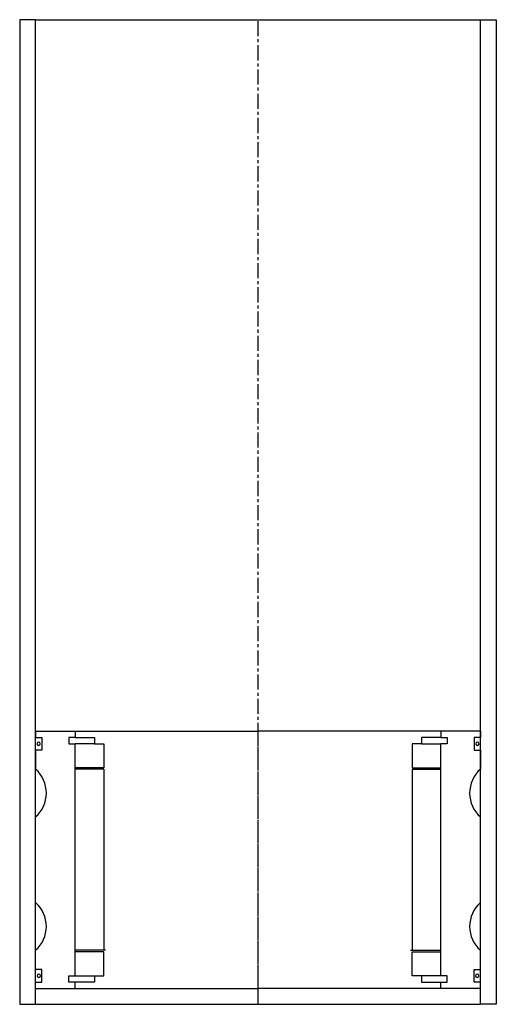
# Model space of a CAD drawing. Extents: x -363 to -213, y -32 to 278.
import ezdxf

# ---------------------------------------------------------------- set-up
doc = ezdxf.new("R2010")
doc.units = 0
doc.header["$LTSCALE"] = 0.15
doc.linetypes.add('CENTER', pattern=[50.8, 31.75, -6.35, 6.35, -6.35])
doc.layers.get('0').update_dxf_attribs({"linetype": 'CONTINUOUS'})
doc.layers.add('CENTER', color=9, linetype='CENTER')

msp = doc.modelspace()

# ---------------------------------------------------------------- linework, layer by layer
for p, q in [((-358, 277.51), (-363, 277.51)), ((-363, 277.51), (-363, -32.49)), ((-358, -32.49), (-358, 277.51)), ((-358, 277.51), (-218, 277.51)), ((-218, -32.49), (-218, 277.51)), ((-218, 277.51), (-213, 277.51)), ((-213, 277.51), (-213, -32.49)), ((-358, 53.51), (-345.5, 53.51)), ((-358, 53.51), (-358, 51.51)), ((-345.5, 53.51), (-288, 53.51)), ((-345.5, 53.51), (-345.5, 51.51)), ((-230.5, 53.51), (-288, 53.51)), ((-230.5, 53.51), (-230.5, 51.51)), ((-218, 53.51), (-230.5, 53.51)), ((-218, 53.51), (-218, 51.51)), ((-358, 51.51), (-356, 51.51)), ((-356, 51.51), (-356, 47.51)), ((-345.5, 51.51), (-347.5, 51.51)), ((-347.5, 51.51), (-347.5, 49.51)), ((-345.5, 51.51), (-339.5, 51.51)), ((-339.5, 51.51), (-339.5, 49.51)), ((-230.5, 51.51), (-236.5, 51.51)), ((-236.5, 51.51), (-236.5, 49.51)), ((-230.5, 51.51), (-228.5, 51.51)), ((-228.5, 51.51), (-228.5, 49.51)), ((-218, 51.51), (-220, 51.51)), ((-220, 51.51), (-220, 47.51)), ((-356, 47.51), (-358, 47.51)), ((-358, 47.51), (-358, 41.51)), ((-347.5, 49.51), (-345.5, 49.51)), ((-345.5, -23.49), (-345.5, 49.51)), ((-339.5, 49.51), (-345.5, 49.51)), ((-339.5, 49.51), (-336.5, 49.51)), ((-336.5, 49.51), (-336.5, 42.01)), ((-236.5, 49.51), (-239.5, 49.51)), ((-239.5, 49.51), (-239.5, 42.01)), ((-236.5, 49.51), (-230.5, 49.51)), ((-228.5, 49.51), (-230.5, 49.51)), ((-230.5, -23.49), (-230.5, 49.51)), ((-220, 47.51), (-218, 47.51)), ((-218, 47.51), (-218, 41.51)), ((-336.5, 42.01), (-345.5, 42.01)), ((-336.5, 41.51), (-345.5, 41.51)), ((-336.5, 41.51), (-336.5, -15.49)), ((-239.5, 42.01), (-230.5, 42.01)), ((-239.5, 41.51), (-239.5, -15.49)), ((-239.5, 41.51), (-230.5, 41.51)), ((-358, -0.49), (-358, 26.51)), ((-218, -0.49), (-218, 26.51)), ((-358, -21.49), (-358, -15.49)), ((-336, -15.49), (-345.5, -15.49)), ((-240, -15.49), (-230.5, -15.49)), ((-218, -21.49), (-218, -15.49)), ((-336.5, -15.99), (-345.5, -15.99)), ((-336.5, -23.49), (-336.5, -15.99)), ((-239.5, -23.49), (-239.5, -15.99)), ((-239.5, -15.99), (-230.5, -15.99)), ((-356, -21.49), (-358, -21.49)), ((-356, -25.49), (-356, -21.49)), ((-220, -25.49), (-220, -21.49)), ((-220, -21.49), (-218, -21.49)), ((-347.5, -25.49), (-347.5, -23.49)), ((-347.5, -23.49), (-345.5, -23.49)), ((-345.5, -23.49), (-339.5, -23.49)), ((-339.5, -23.49), (-339.5, -25.49)), ((-339.5, -23.49), (-336.5, -23.49)), ((-236.5, -23.49), (-239.5, -23.49)), ((-230.5, -23.49), (-236.5, -23.49)), ((-236.5, -23.49), (-236.5, -25.49)), ((-228.5, -23.49), (-230.5, -23.49)), ((-228.5, -25.49), (-228.5, -23.49)), ((-358, -27.49), (-358, -25.49)), ((-358, -25.49), (-356, -25.49)), ((-358, -27.49), (-345.5, -27.49)), ((-345.5, -25.49), (-347.5, -25.49)), ((-345.5, -27.49), (-345.5, -25.49)), ((-339.5, -25.49), (-345.5, -25.49)), ((-345.5, -27.49), (-288, -27.49)), ((-230.5, -27.49), (-288, -27.49)), ((-236.5, -25.49), (-230.5, -25.49)), ((-230.5, -27.49), (-230.5, -25.49)), ((-230.5, -25.49), (-228.5, -25.49)), ((-218, -27.49), (-230.5, -27.49)), ((-218, -25.49), (-220, -25.49)), ((-218, -27.49), (-218, -25.49)), ((-363, -32.49), (-358, -32.49)), ((-358, -32.49), (-218, -32.49)), ((-213, -32.49), (-218, -32.49))]:
    msp.add_line(p, q)
for centre, radius, start, end in [((-357.04, 49.54), 0.525, 0, 180), ((-218.96, 49.54), 0.525, 0, 180), ((-357.04, 49.54), 0.525, 180, 0), ((-218.96, 49.54), 0.525, 180, 0), ((-364.61, 34.01), 10, 311.4096, 48.5904), ((-211.39, 34.01), 10, 131.4096, 228.5904), ((-364.61, -7.99), 10, 311.4096, 48.5904), ((-211.39, -7.99), 10, 131.4096, 228.5904), ((-356.98, -23.51), 0.525, 0, 180), ((-356.98, -23.51), 0.525, 180, 0), ((-219.02, -23.51), 0.525, 0, 180), ((-219.02, -23.51), 0.525, 180, 0)]:
    msp.add_arc(centre, radius, start, end)
at = {"layer": 'CENTER'}
for p, q in [((-288, -32.49), (-288, 277.51)), ((-288, -27.49), (-288, 53.51))]:
    msp.add_line(p, q, dxfattribs=at)

doc.saveas('drawing.dxf')
